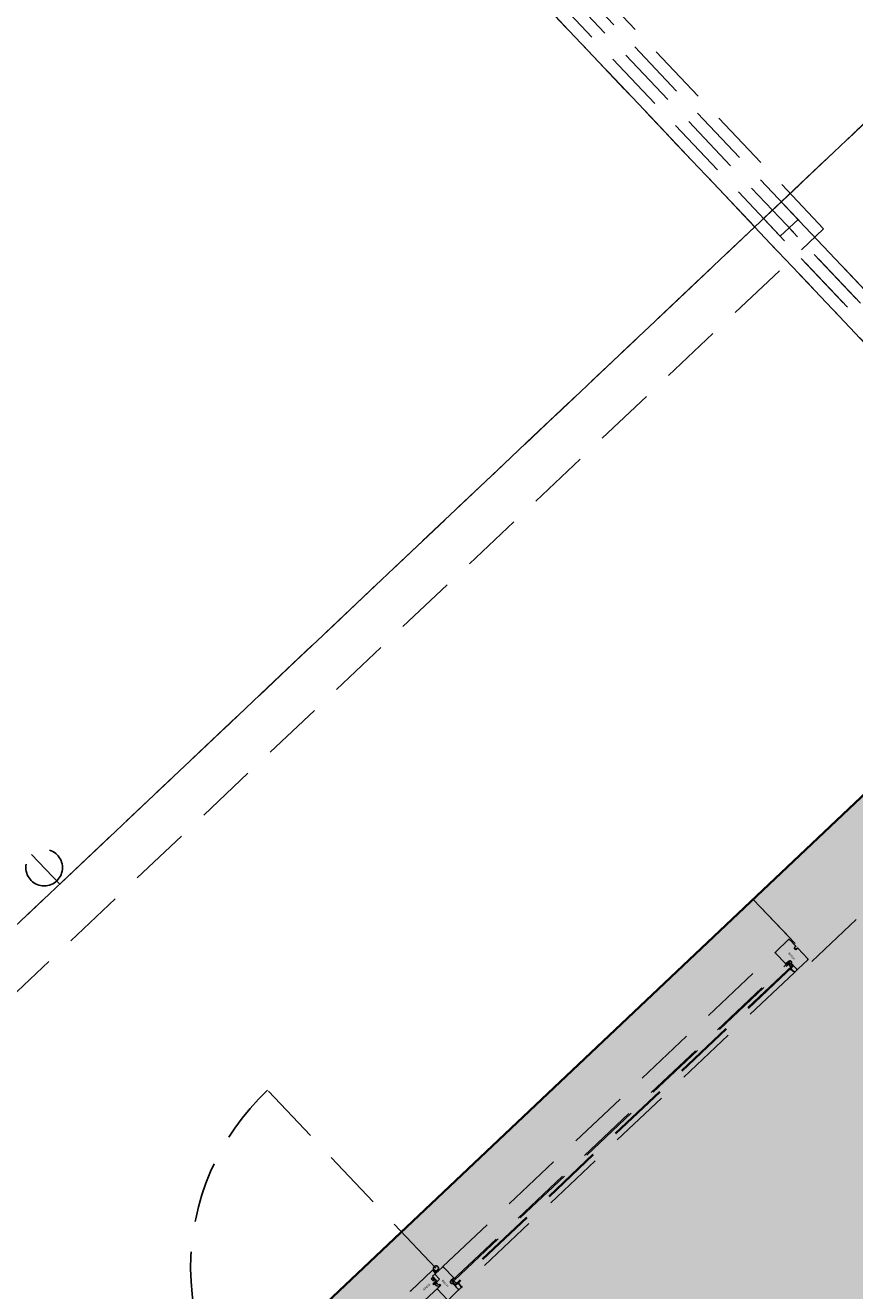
# Model space of a CAD drawing. Header units: metres. Extents: x 104098 to 104607, y 427853 to 428230.
# Tile 45 of 147: x 104250.77 to 104254.18, y 428125.72 to 428130.91. Entities that reach past the tile are written whole.
import ezdxf

# ---------------------------------------------------------------- set-up
doc = ezdxf.new("R2010")
doc.units = ezdxf.units.M
doc.linetypes.add('DASHED2', pattern=[0.375, 0.25, -0.125])
doc.layers.add('N-WE-OG-BEBOUWING-G_School', color=7, linetype='Continuous', lineweight=35)
doc.layers.add('N-WE-VH-VERHARDING-AP_BEBOUWING', color=7, linetype='Continuous', true_color=0xcfcfcf)
doc.styles.add('1_020-25', font='arial.ttf', dxfattribs={"height": 100})

# ---------------------------------------------------------------- blocks, each defined once
blk = doc.blocks.new('school2')
at = {"color": 252, "linetype": 'DASHED2'}
for p, q in [((107978.478, 456622.7761), (107978.478, 456632.4761)), ((107978.478, 456624.7761), (107978.478, 456632.4761)), ((107978.478, 456624.7761), (107978.478, 456632.4761)), ((107978.528, 456632.4261), (107978.528, 456622.7761)), ((107978.578, 456622.7761), (107978.578, 456632.3761)), ((107978.628, 456622.7761), (107978.628, 456632.3261)), ((107978.678, 456624.5761), (107978.678, 456632.2761)), ((107978.678, 456624.5761), (107978.678, 456632.2761)), ((107978.478, 456629.1777), (107978.478, 456622.7761)), ((107978.478, 456624.7761), (107978.478, 456629.1777)), ((107974.5544, 456629.0691), (107974.5544, 456624.7761)), ((107954.478, 456624.7761), (107986.828, 456624.7761)), ((107955.478, 456624.7761), (107978.478, 456624.7761)), ((107955.478, 456624.7761), (107978.478, 456624.7761)), ((107974.5544, 456624.7761), (107978.478, 456624.7761)), ((107978.528, 456622.7761), (107978.528, 456624.7761)), ((107978.528, 456624.7761), (107978.628, 456624.7761)), ((107978.528, 456624.6761), (107978.528, 456624.7761)), ((107978.528, 456624.7761), (107978.628, 456624.7761)), ((107978.628, 456624.7761), (107978.628, 456622.7761)), ((107978.628, 456624.7761), (107978.628, 456624.6761)), ((107978.628, 456624.7761), (107979.628, 456624.7761)), ((107978.678, 456624.7761), (107986.828, 456624.7761)), ((107978.628, 456624.6761), (107978.528, 456624.6761)), ((107978.578, 456623.8761), (107978.578, 456624.6761)), ((107955.678, 456624.5761), (107978.678, 456624.5761)), ((107955.678, 456624.5761), (107978.678, 456624.5761)), ((107974.5925, 456622.5704), (107974.5925, 456623.5768)), ((107978.478, 456622.7761), (107950.8738, 456622.7756)), ((107978.678, 456622.7761), (107955.478, 456622.7761)), ((107978.678, 456622.7761), (107955.478, 456622.7761)), ((107978.678, 456622.7761), (107955.478, 456622.7761)), ((107978.678, 456622.7761), (107955.478, 456622.7761)), ((107955.478, 456622.7761), (107978.678, 456622.7761)), ((107978.678, 456622.7761), (107955.678, 456622.7761)), ((107978.678, 456622.7761), (107955.678, 456622.7761)), ((107976.578, 456622.7761), (107972.578, 456622.7761)), ((107976.578, 456622.5561), (107976.578, 456622.7761)), ((107976.578, 456622.7761), (107976.578, 456622.4261)), ((107978.678, 456622.7761), (107976.578, 456622.7761)), ((107974.4541, 456622.5749), (107974.575, 456622.5749)), ((107974.5575, 456622.5531), (107974.5482, 456622.5531)), ((107974.5482, 456622.5531), (107974.5482, 456622.5408)), ((107974.5575, 456622.552), (107974.5545, 456622.552)), ((107974.5545, 456622.552), (107974.5545, 456622.542)), ((107974.56, 456622.5551), (107974.5575, 456622.5551)), ((107974.5575, 456622.5551), (107974.5575, 456622.5531)), ((107974.5595, 456622.555), (107974.5575, 456622.555)), ((107974.5575, 456622.555), (107974.5575, 456622.552)), ((107974.5595, 456622.539), (107974.5595, 456622.555)), ((107974.5765, 456622.5561), (107974.56, 456622.5561)), ((107974.56, 456622.5561), (107974.56, 456622.5551)), ((107974.572, 456622.5281), (107974.572, 456622.5541)), ((107974.574, 456622.5561), (107974.615, 456622.5561)), ((107974.578, 456622.5719), (107974.578, 456622.5576)), ((107974.578, 456622.5608), (107974.5781, 456622.5608)), ((107974.5789, 456622.5574), (107974.578, 456622.5574)), ((107974.581, 456622.5612), (107974.5866, 456622.5624)), ((107974.594, 456622.5605), (107974.5811, 456622.5577)), ((107974.5881, 456622.5592), (107974.5881, 456622.5561)), ((107974.5969, 456622.5561), (107974.5969, 456622.5615)), ((107974.618, 456622.5561), (107976.493, 456622.5561)), ((107974.618, 456622.5531), (107974.618, 456622.4936)), ((107976.493, 456622.5531), (107976.493, 456622.4936)), ((107976.57, 456622.5561), (107976.496, 456622.5561)), ((107976.573, 456622.5177), (107976.573, 456622.5531)), ((107976.573, 456622.5531), (107976.573, 456622.5531)), ((107976.573, 456622.5531), (107976.573, 456622.5531)), ((107976.573, 456622.5531), (107976.573, 456622.5531)), ((107976.573, 456622.5531), (107976.573, 456622.5531)), ((107976.573, 456622.5531), (107976.573, 456622.5531)), ((107976.573, 456622.5531), (107976.573, 456622.5531)), ((107974.546, 456622.5069), (107974.467, 456622.5069)), ((107974.538, 456622.4451), (107974.538, 456622.5046)), ((107974.5585, 456622.5331), (107974.5395, 456622.5331)), ((107974.5395, 456622.5331), (107974.5395, 456622.5281)), ((107974.5395, 456622.5281), (107974.548, 456622.5281)), ((107974.5395, 456622.5061), (107974.559, 456622.5061)), ((107974.54, 456622.533), (107974.5401, 456622.5331)), ((107974.54, 456622.5329), (107974.54, 456622.533)), ((107974.54, 456622.533), (107974.54, 456622.533)), ((107974.54, 456622.5328), (107974.54, 456622.5329)), ((107974.54, 456622.5329), (107974.54, 456622.5329)), ((107974.54, 456622.5322), (107974.54, 456622.5328)), ((107974.5418, 456622.5287), (107974.54, 456622.5322)), ((107974.5401, 456622.5331), (107974.5401, 456622.5331)), ((107974.5401, 456622.5331), (107974.5402, 456622.5331)), ((107974.5402, 456622.5331), (107974.5402, 456622.5331)), ((107974.5402, 456622.5331), (107974.5403, 456622.5331)), ((107974.5403, 456622.5331), (107974.5577, 456622.5331)), ((107974.544, 456622.5322), (107974.5411, 456622.5322)), ((107974.5411, 456622.5322), (107974.5422, 456622.5293)), ((107974.5428, 456622.5281), (107974.5418, 456622.5287)), ((107974.5422, 456622.5293), (107974.543, 456622.5288)), ((107974.5444, 456622.5281), (107974.5428, 456622.5281)), ((107974.543, 456622.5288), (107974.5437, 456622.5287)), ((107974.5472, 456622.5229), (107974.543, 456622.5218)), ((107974.543, 456622.5218), (107974.543, 456622.5175)), ((107974.543, 456622.5175), (107974.5472, 456622.5163)), ((107974.5437, 456622.5287), (107974.5444, 456622.5287)), ((107974.544, 456622.5317), (107974.544, 456622.5322)), ((107974.544, 456622.5316), (107974.544, 456622.5317)), ((107974.544, 456622.5315), (107974.544, 456622.5316)), ((107974.5441, 456622.5314), (107974.544, 456622.5315)), ((107974.544, 456622.5315), (107974.544, 456622.5315)), ((107974.5442, 456622.5313), (107974.5441, 456622.5314)), ((107974.5441, 456622.5314), (107974.5441, 456622.5314)), ((107974.5443, 456622.5313), (107974.5442, 456622.5313)), ((107974.5442, 456622.5313), (107974.5442, 456622.5313)), ((107974.548, 456622.5304), (107974.5443, 456622.5313)), ((107974.5444, 456622.5287), (107974.5446, 456622.5285)), ((107974.5446, 456622.5283), (107974.5444, 456622.5281)), ((107974.5446, 456622.5285), (107974.5446, 456622.5283)), ((107974.5501, 456622.5322), (107974.545, 456622.5322)), ((107974.545, 456622.5322), (107974.545, 456622.5319)), ((107974.545, 456622.5319), (107974.5501, 456622.5307)), ((107974.548, 456622.5268), (107974.548, 456622.5304)), ((107974.548, 456622.5281), (107974.548, 456622.5239)), ((107974.548, 456622.5267), (107974.548, 456622.5268)), ((107974.548, 456622.5266), (107974.548, 456622.5267)), ((107974.548, 456622.5267), (107974.548, 456622.5267)), ((107974.5481, 456622.5266), (107974.548, 456622.5266)), ((107974.548, 456622.5266), (107974.548, 456622.5266)), ((107974.548, 456622.5154), (107974.548, 456622.5089)), ((107974.5481, 456622.5265), (107974.5481, 456622.5266)), ((107974.5482, 456622.5265), (107974.5481, 456622.5265)), ((107974.5482, 456622.5408), (107974.5575, 456622.5408)), ((107974.5483, 456622.5265), (107974.5482, 456622.5265)), ((107974.5482, 456622.5265), (107974.5482, 456622.5265)), ((107974.5485, 456622.5265), (107974.5483, 456622.5265)), ((107974.5486, 456622.5265), (107974.5485, 456622.5265)), ((107974.5485, 456622.5265), (107974.5485, 456622.5265)), ((107974.5487, 456622.5266), (107974.5486, 456622.5265)), ((107974.5486, 456622.5265), (107974.5486, 456622.5265)), ((107974.5488, 456622.5267), (107974.5487, 456622.5266)), ((107974.5487, 456622.5266), (107974.5487, 456622.5266)), ((107974.5487, 456622.5266), (107974.5487, 456622.5266)), ((107974.5498, 456622.53), (107974.5488, 456622.5302)), ((107974.5488, 456622.5302), (107974.5488, 456622.5268)), ((107974.5488, 456622.529), (107974.5498, 456622.53)), ((107974.5488, 456622.5284), (107974.5488, 456622.529)), ((107974.549, 456622.5281), (107974.5488, 456622.5284)), ((107974.5488, 456622.5268), (107974.5488, 456622.5267)), ((107974.5488, 456622.5267), (107974.5488, 456622.5267)), ((107974.5507, 456622.5281), (107974.549, 456622.5281)), ((107974.5506, 456622.5298), (107974.5497, 456622.5288)), ((107974.5497, 456622.5288), (107974.5507, 456622.5288)), ((107974.5501, 456622.5307), (107974.5501, 456622.5322)), ((107974.5529, 456622.5292), (107974.5506, 456622.5298)), ((107974.5507, 456622.5288), (107974.5536, 456622.5291)), ((107974.554, 456622.5286), (107974.5507, 456622.5281)), ((107974.5534, 456622.5322), (107974.5509, 456622.5322)), ((107974.5509, 456622.5322), (107974.5509, 456622.5305)), ((107974.5509, 456622.5305), (107974.5529, 456622.5301)), ((107974.5529, 456622.5301), (107974.553, 456622.5301)), ((107974.5531, 456622.5292), (107974.5529, 456622.5292)), ((107974.553, 456622.5301), (107974.553, 456622.5301)), ((107974.553, 456622.5301), (107974.5531, 456622.5301)), ((107974.553, 456622.5125), (107974.553, 456622.5266)), ((107974.5531, 456622.5301), (107974.5532, 456622.5301)), ((107974.5533, 456622.5292), (107974.5531, 456622.5292)), ((107974.5532, 456622.5301), (107974.5533, 456622.5302)), ((107974.5532, 456622.5301), (107974.5532, 456622.5301)), ((107974.5533, 456622.5302), (107974.5534, 456622.5303)), ((107974.5533, 456622.5302), (107974.5533, 456622.5302)), ((107974.5535, 456622.5292), (107974.5533, 456622.5292)), ((107974.5534, 456622.5305), (107974.5534, 456622.5322)), ((107974.5534, 456622.5304), (107974.5534, 456622.5305)), ((107974.5534, 456622.5303), (107974.5534, 456622.5304)), ((107974.5536, 456622.5293), (107974.5535, 456622.5292)), ((107974.5536, 456622.5291), (107974.5552, 456622.5299)), ((107974.5538, 456622.5294), (107974.5536, 456622.5293)), ((107974.559, 456622.5101), (107974.5537, 456622.5115)), ((107974.5539, 456622.5295), (107974.5538, 456622.5294)), ((107974.554, 456622.5297), (107974.5539, 456622.5295)), ((107974.5541, 456622.5298), (107974.554, 456622.5297)), ((107974.5553, 456622.5291), (107974.554, 456622.5286)), ((107974.5542, 456622.53), (107974.5541, 456622.5298)), ((107974.5572, 456622.5322), (107974.5542, 456622.5322)), ((107974.5542, 456622.5322), (107974.5542, 456622.5302)), ((107974.5542, 456622.5302), (107974.5542, 456622.53)), ((107974.5545, 456622.542), (107974.5575, 456622.542)), ((107974.5545, 456622.5281), (107974.572, 456622.5281)), ((107974.555, 456622.531), (107974.5553, 456622.5313)), ((107974.555, 456622.5305), (107974.555, 456622.531)), ((107974.5551, 456622.5302), (107974.555, 456622.5305)), ((107974.555, 456622.5288), (107974.5551, 456622.5289)), ((107974.555, 456622.5287), (107974.555, 456622.5288)), ((107974.555, 456622.5288), (107974.555, 456622.5288)), ((107974.555, 456622.5286), (107974.555, 456622.5287)), ((107974.555, 456622.5287), (107974.555, 456622.5287)), ((107974.555, 456622.5284), (107974.555, 456622.5286)), ((107974.555, 456622.5283), (107974.555, 456622.5284)), ((107974.555, 456622.5284), (107974.555, 456622.5284)), ((107974.555, 456622.5282), (107974.555, 456622.5283)), ((107974.555, 456622.5283), (107974.555, 456622.5283)), ((107974.5551, 456622.5282), (107974.555, 456622.5282)), ((107974.5572, 456622.5291), (107974.5551, 456622.5302)), ((107974.5551, 456622.5289), (107974.5551, 456622.5289)), ((107974.5551, 456622.5289), (107974.5552, 456622.5289)), ((107974.5552, 456622.5282), (107974.5551, 456622.5282)), ((107974.5551, 456622.5282), (107974.5551, 456622.5282)), ((107974.5552, 456622.5299), (107974.5555, 456622.5299)), ((107974.5552, 456622.5289), (107974.5552, 456622.5289)), ((107974.5552, 456622.5289), (107974.5553, 456622.5289)), ((107974.5552, 456622.5281), (107974.5552, 456622.5282)), ((107974.5553, 456622.5281), (107974.5552, 456622.5281)), ((107974.5553, 456622.5313), (107974.5572, 456622.5319)), ((107974.5557, 456622.5292), (107974.5553, 456622.5291)), ((107974.5553, 456622.5289), (107974.5557, 456622.5289)), ((107974.5577, 456622.5281), (107974.5553, 456622.5281)), ((107974.5555, 456622.5299), (107974.5562, 456622.5296)), ((107974.5557, 456622.5289), (107974.5557, 456622.5292)), ((107974.5578, 456622.5315), (107974.5558, 456622.5308)), ((107974.5558, 456622.5308), (107974.5558, 456622.5305)), ((107974.5558, 456622.5305), (107974.5578, 456622.5295)), ((107974.5562, 456622.5296), (107974.5563, 456622.5294)), ((107974.5563, 456622.5294), (107974.5563, 456622.5289)), ((107974.5563, 456622.5289), (107974.5572, 456622.5289)), ((107974.5572, 456622.5319), (107974.5572, 456622.5322)), ((107974.5572, 456622.5289), (107974.5572, 456622.5291)), ((107974.5575, 456622.542), (107974.5575, 456622.539)), ((107974.5575, 456622.5408), (107974.5575, 456622.5388)), ((107974.5575, 456622.539), (107974.5595, 456622.539)), ((107974.5575, 456622.5388), (107974.56, 456622.5388)), ((107974.5577, 456622.5331), (107974.5577, 456622.5331)), ((107974.5577, 456622.5331), (107974.5578, 456622.5331)), ((107974.5578, 456622.5282), (107974.5577, 456622.5281)), ((107974.5577, 456622.5281), (107974.5577, 456622.5281)), ((107974.5578, 456622.5331), (107974.5578, 456622.5331)), ((107974.5578, 456622.5331), (107974.5579, 456622.5331)), ((107974.5579, 456622.5315), (107974.5578, 456622.5315)), ((107974.5578, 456622.5315), (107974.5578, 456622.5315)), ((107974.5578, 456622.5295), (107974.5579, 456622.5294)), ((107974.5579, 456622.5282), (107974.5578, 456622.5282)), ((107974.5578, 456622.5282), (107974.5578, 456622.5282)), ((107974.5579, 456622.5331), (107974.5579, 456622.533)), ((107974.5579, 456622.533), (107974.5579, 456622.533)), ((107974.5579, 456622.533), (107974.558, 456622.5329)), ((107974.558, 456622.5316), (107974.5579, 456622.5316)), ((107974.5579, 456622.5316), (107974.5579, 456622.5316)), ((107974.5579, 456622.5316), (107974.5579, 456622.5315)), ((107974.5579, 456622.5294), (107974.558, 456622.5293)), ((107974.5579, 456622.5294), (107974.5579, 456622.5294)), ((107974.5579, 456622.5294), (107974.5579, 456622.5294)), ((107974.558, 456622.5283), (107974.5579, 456622.5283)), ((107974.5579, 456622.5283), (107974.5579, 456622.5282)), ((107974.5579, 456622.5282), (107974.5579, 456622.5282)), ((107974.558, 456622.5329), (107974.558, 456622.5329)), ((107974.558, 456622.5329), (107974.558, 456622.5328)), ((107974.558, 456622.5328), (107974.558, 456622.5317)), ((107974.558, 456622.5317), (107974.558, 456622.5317)), ((107974.558, 456622.5317), (107974.558, 456622.5316)), ((107974.558, 456622.5293), (107974.558, 456622.5293)), ((107974.558, 456622.5293), (107974.558, 456622.5292)), ((107974.558, 456622.5292), (107974.558, 456622.5284)), ((107974.558, 456622.5284), (107974.558, 456622.5284)), ((107974.558, 456622.5284), (107974.558, 456622.5283)), ((107974.559, 456622.5061), (107974.559, 456622.5101)), ((107974.56, 456622.5388), (107974.56, 456622.5346)), ((107976.563, 456622.506), (107976.563, 456622.5162)), ((107976.563, 456622.5162), (107976.5715, 456622.5162)), ((107976.5715, 456622.506), (107976.563, 456622.506)), ((107976.573, 456622.4451), (107976.573, 456622.5045)), ((107974.6166, 456622.4921), (107974.6, 456622.4921)), ((107974.6, 456622.4921), (107974.6, 456622.4898)), ((107974.6, 456622.4795), (107974.6, 456622.4451)), ((107974.614, 456622.4641), (107974.6, 456622.4641)), ((107974.6, 456622.4641), (107974.6, 456622.4451)), ((107974.604, 456622.4881), (107974.604, 456622.4921)), ((107974.604, 456622.4921), (107974.613, 456622.4921)), ((107974.613, 456622.4881), (107974.604, 456622.4881)), ((107974.604, 456622.4641), (107974.604, 456622.4881)), ((107974.604, 456622.4881), (107976.507, 456622.4881)), ((107974.604, 456622.4681), (107974.604, 456622.4831)), ((107974.604, 456622.4831), (107974.611, 456622.4831)), ((107976.507, 456622.4681), (107974.604, 456622.4681)), ((107976.507, 456622.4641), (107974.604, 456622.4641)), ((107974.611, 456622.4831), (107974.611, 456622.4681)), ((107974.611, 456622.4681), (107974.611, 456622.4831)), ((107974.611, 456622.4831), (107976.5, 456622.4831)), ((107974.613, 456622.4921), (107974.613, 456622.4881)), ((107974.614, 456622.4601), (107974.614, 456622.4641)), ((107974.6177, 456622.4601), (107974.614, 456622.4601)), ((107974.6149, 456622.4444), (107974.6177, 456622.4601)), ((107974.618, 456622.4936), (107974.6166, 456622.4921)), ((107976.493, 456622.4936), (107976.4944, 456622.4921)), ((107976.496, 456622.4444), (107976.4933, 456622.4601)), ((107976.4933, 456622.4601), (107976.497, 456622.4601)), ((107976.4944, 456622.4921), (107976.511, 456622.4921)), ((107976.497, 456622.4601), (107976.497, 456622.4641)), ((107976.497, 456622.4641), (107976.511, 456622.4641)), ((107976.507, 456622.4921), (107976.498, 456622.4921)), ((107976.498, 456622.4921), (107976.498, 456622.4881)), ((107976.498, 456622.4881), (107976.507, 456622.4881)), ((107976.5, 456622.4831), (107976.5, 456622.4681)), ((107976.5, 456622.4681), (107976.5, 456622.4831)), ((107976.5, 456622.4831), (107976.507, 456622.4831)), ((107976.507, 456622.4881), (107976.507, 456622.4921)), ((107976.507, 456622.4881), (107976.507, 456622.4641)), ((107976.507, 456622.4641), (107976.507, 456622.4681)), ((107976.511, 456622.4921), (107976.511, 456622.4898)), ((107976.511, 456622.4795), (107976.511, 456622.4541)), ((107976.511, 456622.4641), (107976.511, 456622.4451)), ((107976.511, 456622.4541), (107976.511, 456622.4501)), ((107976.511, 456622.4501), (107976.511, 456622.4451)), ((107974.597, 456622.4421), (107974.541, 456622.4421)), ((107974.603, 456622.4421), (107974.612, 456622.4421)), ((107976.4949, 456622.4421), (107974.616, 456622.4421)), ((107976.508, 456622.4421), (107976.4989, 456622.4421)), ((107976.514, 456622.4421), (107976.57, 456622.4421)), ((107976.578, 456622.4261), (107978.328, 456622.4261))]:
    blk.add_line(p, q, dxfattribs=at)
blk.add_circle((107974.5544, 456624.8691), 0.075, dxfattribs=at)
for centre, radius, start, end in [((107963.176, 457111.127), 478.5422, 270.128471, 276.228591), ((107963.176, 457111.127), 478.5422, 270.128471, 276.228591), ((107963.176, 457111.1274), 478.6426, 270.128469, 276.227308), ((107963.176, 457111.127), 478.5422, 270.128471, 273.559262), ((107963.176, 457111.1274), 478.6426, 270.128469, 273.559261), ((107963.176, 457111.1274), 478.6426, 270.128469, 273.559261), ((107963.176, 457111.1274), 478.6426, 270.128469, 273.559261), ((107963.176, 457111.1274), 480.8926, 270.128469, 276.198617), ((107974.5925, 456622.5704), 1.0063, 90, 183.4467), ((107974.4541, 456622.5719), 0.003, 90, 160), ((107974.574, 456622.5541), 0.002, 90, 180), ((107974.575, 456622.5719), 0.003, 0, 90), ((107974.5765, 456622.5576), 0.0015, 270, 0), ((107974.5781, 456622.5742), 0.0134, 270, 282.5426), ((107974.5789, 456622.5674), 0.01, 270, 282.5426), ((107974.5925, 456622.5704), 0.01, 278.5367, 233.6564), ((107974.615, 456622.5531), 0.003, 0, 90), ((107976.496, 456622.5531), 0.003, 90, 180), ((107976.57, 456622.5531), 0.003, 0, 90), ((107974.5395, 456622.5046), 0.0015, 90, 180), ((107974.546, 456622.5089), 0.002, 270, 0), ((107974.547, 456622.5239), 0.001, 285, 0), ((107974.547, 456622.5154), 0.001, 0, 75), ((107974.5545, 456622.5266), 0.0015, 90, 180), ((107974.554, 456622.5125), 0.001, 180, 255), ((107974.5585, 456622.5346), 0.0015, 270, 0), ((107976.5715, 456622.5177), 0.0015, 270, 0), ((107976.5715, 456622.5045), 0.0015, 0, 90), ((107974.6, 456622.4846), 0.00515, 90, 270), ((107974.597, 456622.4451), 0.003, 270, 0), ((107974.603, 456622.4451), 0.003, 180, 270), ((107974.6275, 456622.4545), 0.0113, 121.5104, 150.0231), ((107974.6244, 456622.4939), 0.00647, 183.5212, 243.9161), ((107976.4865, 456622.4939), 0.00647, 296.0839, 356.4788), ((107976.4834, 456622.4545), 0.0113, 29.9769, 58.4896), ((107976.508, 456622.4451), 0.003, 270, 0), ((107976.511, 456622.4846), 0.00515, 270, 90), ((107976.514, 456622.4451), 0.003, 180, 270), ((107976.57, 456622.4451), 0.003, 270, 0), ((107974.612, 456622.4451), 0.003, 270, 345.1242), ((107976.4989, 456622.4451), 0.003, 194.8758, 270)]:
    blk.add_arc(centre, radius, start, end, dxfattribs=at)
at = {"color": 252, "linetype": 'DASHED2', "style": '1_020-25'}
blk.add_text('68x132', height=0.008, dxfattribs=at).set_placement((107974.4937, 456622.537))
for p in [(107974.574, 456622.5174), (107976.529, 456622.5174)]:
    blk.add_text('80x114', height=0.008, rotation=270, dxfattribs=at).set_placement(p)

msp = doc.modelspace()

# ---------------------------------------------------------------- hatches: boundary and pattern name
at = {"layer": 'N-WE-VH-VERHARDING-AP_BEBOUWING'}
h = msp.add_hatch(color=256, dxfattribs=at)
h.dxf.hatch_style = 1
h.paths.add_polyline_path([(104238.4307, 428112.824), (104250.5926, 428099.9647), (104267.4482, 428115.9061), (104271.571, 428111.5469), (104277.238, 428116.9065), (104278.2687, 428115.8167), (104295.1242, 428131.7582), (104281.9313, 428145.7077), (104265.0757, 428129.7662), (104266.1064, 428128.6764), (104260.4395, 428123.3167), (104255.286, 428128.7657)])

# ---------------------------------------------------------------- linework, layer by layer
at = {"layer": 'N-WE-OG-BEBOUWING-G_School'}
msp.add_lwpolyline([(104238.4307, 428112.824), (104250.5926, 428099.9647), (104267.4482, 428115.9061), (104271.571, 428111.5469), (104277.238, 428116.9065), (104278.2687, 428115.8167), (104295.1242, 428131.7582), (104281.9313, 428145.7077), (104265.0757, 428129.7662), (104266.1064, 428128.6764), (104260.4395, 428123.3167), (104255.286, 428128.7657)], close=True, dxfattribs=at)

# ---------------------------------------------------------------- block references
at = {"rotation": 43.40342385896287}
msp.add_blockref('school2', (339564.7791, 22181.4821), dxfattribs=at)

doc.saveas('drawing.dxf')
